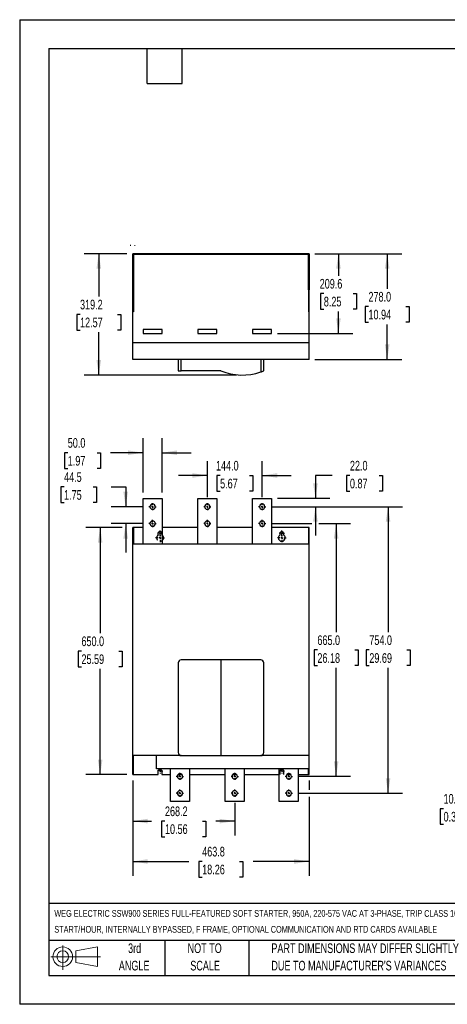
# Model space of a CAD drawing. Header units: millimetres. Extents: x 0 to 3353, y 0 to 2591.
# Tile 1 of 3: x 0 to 1124, y 0 to 2591. Entities that reach past the tile are written whole.
import ezdxf

# ---------------------------------------------------------------- set-up
doc = ezdxf.new("R2010")
doc.units = ezdxf.units.MM
doc.header["$LTSCALE"] = 12
doc.linetypes.add('CENTERX2', pattern=[20.32, 12.7, -2.54, 2.54, -2.54])
doc.linetypes.add('HIDDEN', pattern=[1.905, 1.27, -0.635])
for name, color, linetype in [('CENTER', 40, 'CENTERX2'), ('HIDDEN', 102, 'HIDDEN'), ('SLD-DEFPOINTS', 7, 'Continuous')]:
    doc.layers.add(name, color=color, linetype=linetype)
doc.layers.add('DIMENSIONS', color=140, linetype='Continuous', lineweight=25)
doc.layers.add('TEXT', color=140, linetype='Continuous', lineweight=25)
doc.styles.add('SLDTEXTSTYLE0', font='TXT', dxfattribs={"width": 0.7})
doc.dimstyles.new('SLDDIMSTYLE0', dxfattribs={"dimtxt": 25.896094, "dimasz": 39.624, "dimexe": 0, "dimexo": 0.0625, "dimgap": 6.474023, "dimtad": 0, "dimtih": 1, "dimtoh": 1, "dimrnd": 1e-09, "dimzin": 4, "dimdsep": 46, "dimtxsty": 'SLDTEXTSTYLE0', "dimsah": 1, "dimcen": 0.09, "dimadec": 0, "dimazin": 1, "dimtfac": 1, "dimtofl": 0, "dimtmove": 0, "dimatfit": 3, "dimfxl": 0, "dimfrac": 2, "dimtolj": 1, "dimtzin": 12, "dimarcsym": 0})
doc.dimstyles.new('SLDDIMSTYLE1', dxfattribs={"dimtxt": 25.896094, "dimasz": 39.624, "dimexe": 0, "dimexo": 0.0625, "dimgap": 6.474023, "dimtad": 0, "dimtih": 1, "dimtoh": 1, "dimrnd": 1e-09, "dimzin": 12, "dimdsep": 46, "dimtxsty": 'SLDTEXTSTYLE0', "dimsah": 1, "dimcen": 0.09, "dimadec": 0, "dimazin": 3, "dimtfac": 1, "dimtofl": 0, "dimtmove": 0, "dimatfit": 3, "dimfxl": 0, "dimfrac": 2, "dimtolj": 1, "dimtzin": 12, "dimarcsym": 0})
doc.dimstyles.new('SLDDIMSTYLE2', dxfattribs={"dimtxt": 25.896094, "dimasz": 39.624, "dimexe": 0, "dimexo": 0.0625, "dimgap": 6.474023, "dimtad": 0, "dimtih": 1, "dimtoh": 1, "dimrnd": 1e-09, "dimzin": 4, "dimdsep": 46, "dimtxsty": 'SLDTEXTSTYLE0', "dimsah": 1, "dimcen": 0.09, "dimadec": 0, "dimazin": 1, "dimtfac": 1, "dimtmove": 0, "dimatfit": 0, "dimfxl": 0, "dimfrac": 2, "dimtolj": 1, "dimtzin": 12, "dimarcsym": 0})
doc.dimstyles.new('SLDDIMSTYLE3', dxfattribs={"dimtxt": 25.896094, "dimasz": 39.624, "dimexe": 0, "dimexo": 0.0625, "dimgap": 6.474023, "dimtad": 0, "dimtih": 1, "dimtoh": 1, "dimrnd": 1e-09, "dimzin": 12, "dimdsep": 46, "dimtxsty": 'SLDTEXTSTYLE0', "dimsah": 1, "dimcen": 0.09, "dimadec": 0, "dimazin": 3, "dimtfac": 1, "dimtmove": 0, "dimatfit": 0, "dimfxl": 0, "dimfrac": 2, "dimtolj": 1, "dimtzin": 12, "dimarcsym": 0})

# ---------------------------------------------------------------- blocks, each defined once
blk = doc.blocks.new('Block11')
at = {"color": 7, "linetype": 'Continuous', "lineweight": 18}
for p, q in [((31.1, 63.7), (31.1, 0)), ((65.8, 50), (122.1, 60.4)), ((122.1, 60.4), (122.1, 8.8)), ((0, 34.6), (130.5, 34.6)), ((65.8, 19.2), (65.8, 50)), ((65.8, 19.2), (122.1, 8.8))]:
    blk.add_line(p, q, dxfattribs=at)
for radius in [25.8, 15.4]:
    blk.add_circle((31.1, 34.6), radius, dxfattribs=at)
blk = doc.blocks.new('Block12')
at = {"layer": 'SLD-DEFPOINTS'}
blk.add_blockref('Block11', (0, 0), dxfattribs=at)
blk = doc.blocks.new('SW_NOTE_0')
at = {"layer": 'TEXT', "color": 0, "linetype": 'CENTERX2', "lineweight": 18, "attachment_point": 1, "style": 'SLDTEXTSTYLE0'}
for s, insert, char_height in [('WEG ELECTRIC SSW900 SERIES FULL-FEATURED SOFT STARTER, 950A, 220-575 VAC AT 3-PHASE, TRIP CLASS 10/20/30, RATED FOR 5', (0, 23.1), 17.9139), ('START/HOUR, INTERNALLY BYPASSED, F FRAME, OPTIONAL COMMUNICATION AND RTD CARDS AVAILABLE', (0, -18.8), 17.914)]:
    blk.add_mtext(s, dxfattribs=dict(at, insert=insert, char_height=char_height))
blk = doc.blocks.new('SW_NOTE_0_3')
at = {"layer": 'TEXT', "color": 0, "linetype": 'CENTERX2', "lineweight": 18, "char_height": 25.4, "attachment_point": 1, "style": 'SLDTEXTSTYLE0'}
for s, insert in [('PART DIMENSIONS MAY DIFFER SLIGHTLY', (0, 32.7)), ("DUE TO MANUFACTURER'S VARIANCES", (0, -13.1))]:
    blk.add_mtext(s, dxfattribs=dict(at, insert=insert))
blk = doc.blocks.new('SW_NOTE_0_4')
at = {"layer": 'TEXT', "color": 0, "linetype": 'CENTERX2', "lineweight": 18, "char_height": 25.4, "attachment_point": 2, "style": 'SLDTEXTSTYLE0'}
for s, insert in [('NOT TO', (63.1, 32.7)), ('SCALE', (64.3, -13.1))]:
    blk.add_mtext(s, dxfattribs=dict(at, insert=insert))
blk = doc.blocks.new('SW_NOTE_0_5')
at = {"layer": 'TEXT', "color": 0, "linetype": 'CENTERX2', "lineweight": 18, "char_height": 25.4, "attachment_point": 2, "style": 'SLDTEXTSTYLE0'}
for s, insert in [('3rd', (27.8, 32.7)), ('ANGLE', (26.6, -13.1))]:
    blk.add_mtext(s, dxfattribs=dict(at, insert=insert))
blk = doc.blocks.new('_D')
at = {"layer": 'DIMENSIONS'}
for p, q in [((662, 1264.9), (768.2, 1264.9)), ((786.5, 1264.9), (869.8, 1264.9)), ((831.7, 1264.9), (831.7, 979.3)), ((782.4, 932.4), (773.7, 932.4)), ((773.7, 932.4), (773.7, 891.2)), ((880.9, 932.4), (889.6, 932.4)), ((889.6, 932.4), (889.6, 891.2)), ((773.7, 891.2), (782.4, 891.2)), ((831.7, 599.9), (831.7, 885.4)), ((889.6, 891.2), (880.9, 891.2)), ((732.1, 599.9), (869.8, 599.9))]:
    blk.add_line(p, q, dxfattribs=at)
for points in [[(831.7, 1264.9), (825.6, 1225.2), (837.8, 1225.2)], [(831.7, 599.9), (837.8, 639.5), (825.6, 639.5)]]:
    blk.add_solid(points, dxfattribs=at)
at = {"layer": 'DIMENSIONS', "char_height": 25.4, "attachment_point": 1, "style": 'SLDTEXTSTYLE0'}
for s, insert in [('665.0', (782.4, 970.9)), ('26.18', (782.4, 923.9))]:
    blk.add_mtext(s, dxfattribs=dict(at, insert=insert))
blk = doc.blocks.new('_D_1')
at = {"layer": 'DIMENSIONS'}
for p, q in [((269.4, 1254.4), (173.4, 1254.4)), ((211.5, 1254.4), (211.5, 976.3)), ((162.3, 929.4), (153.6, 929.4)), ((153.6, 929.4), (153.6, 888.2)), ((260.8, 929.4), (269.4, 929.4)), ((269.4, 929.4), (269.4, 888.2)), ((153.6, 888.2), (162.3, 888.2)), ((211.5, 604.4), (211.5, 882.4)), ((269.4, 888.2), (260.8, 888.2)), ((281.7, 604.4), (173.4, 604.4))]:
    blk.add_line(p, q, dxfattribs=at)
for points in [[(211.5, 1254.4), (205.4, 1214.7), (217.6, 1214.7)], [(211.5, 604.4), (217.6, 644), (205.4, 644)]]:
    blk.add_solid(points, dxfattribs=at)
at = {"layer": 'DIMENSIONS', "char_height": 25.4, "attachment_point": 1, "style": 'SLDTEXTSTYLE0'}
for s, insert in [('650.0', (162.3, 967.9)), ('25.59', (162.3, 920.9))]:
    blk.add_mtext(s, dxfattribs=dict(at, insert=insert))
blk = doc.blocks.new('_D_2')
at = {"layer": 'DIMENSIONS'}
for p, q in [((297, 589.1), (297, 337.8)), ((760.8, 589.1), (760.8, 564.5)), ((760.8, 546.2), (760.8, 337.8)), ((297, 375.9), (444.5, 375.9)), ((479.6, 375.9), (470.9, 375.9)), ((470.9, 375.9), (470.9, 334.8)), ((578.1, 375.9), (586.8, 375.9)), ((586.8, 375.9), (586.8, 334.8)), ((760.8, 375.9), (613.2, 375.9)), ((470.9, 334.8), (479.6, 334.8)), ((586.8, 334.8), (578.1, 334.8))]:
    blk.add_line(p, q, dxfattribs=at)
for points in [[(297, 375.9), (336.6, 369.8), (336.6, 382)], [(760.8, 375.9), (721.1, 382), (721.1, 369.8)]]:
    blk.add_solid(points, dxfattribs=at)
at = {"layer": 'DIMENSIONS', "char_height": 25.4, "attachment_point": 1, "style": 'SLDTEXTSTYLE0'}
for s, insert in [('463.8', (479.6, 414.5)), ('18.26', (479.6, 367.5))]:
    blk.add_mtext(s, dxfattribs=dict(at, insert=insert))
blk = doc.blocks.new('_D_3')
at = {"layer": 'DIMENSIONS'}
for p, q in [((493.2, 1334.1), (493.2, 1429.6)), ((637.2, 1334.1), (637.2, 1429.6)), ((493.2, 1391.5), (417, 1391.5)), ((526.7, 1391.5), (518, 1391.5)), ((518, 1391.5), (518, 1350.3)), ((603.6, 1391.5), (612.3, 1391.5)), ((612.3, 1391.5), (612.3, 1350.3)), ((637.2, 1391.5), (713.4, 1391.5)), ((518, 1350.3), (526.7, 1350.3)), ((612.3, 1350.3), (603.6, 1350.3))]:
    blk.add_line(p, q, dxfattribs=at)
for points in [[(493.2, 1391.5), (453.5, 1397.6), (453.5, 1385.4)], [(637.2, 1391.5), (676.8, 1385.4), (676.8, 1397.6)]]:
    blk.add_solid(points, dxfattribs=at)
at = {"layer": 'DIMENSIONS', "char_height": 25.4, "attachment_point": 1, "style": 'SLDTEXTSTYLE0'}
for s, insert in [('144.0', (515.9, 1430)), ('5.67', (526.7, 1383))]:
    blk.add_mtext(s, dxfattribs=dict(at, insert=insert))
blk = doc.blocks.new('_D_4')
at = {"layer": 'DIMENSIONS'}
for p, q in [((324.2, 1346.6), (324.2, 1489.5)), ((374.2, 1346.6), (374.2, 1489.5)), ((126.3, 1451.4), (117.6, 1451.4)), ((117.6, 1451.4), (117.6, 1410.2)), ((203.3, 1451.4), (212, 1451.4)), ((212, 1451.4), (212, 1410.2)), ((324.2, 1451.4), (238.3, 1451.4)), ((374.2, 1451.4), (450.4, 1451.4)), ((117.6, 1410.2), (126.3, 1410.2)), ((212, 1410.2), (203.3, 1410.2))]:
    blk.add_line(p, q, dxfattribs=at)
for points in [[(324.2, 1451.4), (284.5, 1457.5), (284.5, 1445.3)], [(374.2, 1451.4), (413.8, 1445.3), (413.8, 1457.5)]]:
    blk.add_solid(points, dxfattribs=at)
at = {"layer": 'DIMENSIONS', "char_height": 25.4, "attachment_point": 1, "style": 'SLDTEXTSTYLE0'}
for s, insert in [('50.0', (126.3, 1489.9)), ('1.97', (126.3, 1442.9))]:
    blk.add_mtext(s, dxfattribs=dict(at, insert=insert))
blk = doc.blocks.new('_D_5')
at = {"layer": 'DIMENSIONS'}
for p, q in [((662, 1309.4), (1006.3, 1309.4)), ((968.2, 1309.4), (968.2, 979.3)), ((918.9, 932.4), (910.2, 932.4)), ((910.2, 932.4), (910.2, 891.2)), ((1017.4, 932.4), (1026.1, 932.4)), ((1026.1, 932.4), (1026.1, 891.2)), ((910.2, 891.2), (918.9, 891.2)), ((968.2, 555.4), (968.2, 885.4)), ((1026.1, 891.2), (1017.4, 891.2)), ((732.1, 555.4), (1006.3, 555.4))]:
    blk.add_line(p, q, dxfattribs=at)
for points in [[(968.2, 1309.4), (962.1, 1269.7), (974.3, 1269.7)], [(968.2, 555.4), (974.3, 595), (962.1, 595)]]:
    blk.add_solid(points, dxfattribs=at)
at = {"layer": 'DIMENSIONS', "char_height": 25.4, "attachment_point": 1, "style": 'SLDTEXTSTYLE0'}
for s, insert in [('754.0', (918.9, 970.9)), ('29.69', (918.9, 923.9))]:
    blk.add_mtext(s, dxfattribs=dict(at, insert=insert))
blk = doc.blocks.new('_D_6')
at = {"layer": 'DIMENSIONS'}
for p, q in [((821.3, 1391.5), (777.3, 1391.5)), ((777.3, 1391.5), (777.3, 1331.4)), ((867.9, 1391.5), (859.2, 1391.5)), ((859.2, 1391.5), (859.2, 1350.3)), ((944.9, 1391.5), (953.6, 1391.5)), ((953.6, 1391.5), (953.6, 1350.3)), ((859.2, 1350.3), (867.9, 1350.3)), ((953.6, 1350.3), (944.9, 1350.3)), ((677.4, 1331.4), (815.4, 1331.4)), ((662, 1309.4), (815.4, 1309.4)), ((777.3, 1309.4), (777.3, 1233.2))]:
    blk.add_line(p, q, dxfattribs=at)
for points in [[(777.3, 1331.4), (783.4, 1371), (771.2, 1371)], [(777.3, 1309.4), (771.2, 1269.7), (783.4, 1269.7)]]:
    blk.add_solid(points, dxfattribs=at)
at = {"layer": 'DIMENSIONS', "char_height": 25.4, "attachment_point": 1, "style": 'SLDTEXTSTYLE0'}
for s, insert in [('22.0', (867.9, 1430)), ('0.87', (867.9, 1383))]:
    blk.add_mtext(s, dxfattribs=dict(at, insert=insert))
blk = doc.blocks.new('_D_7')
at = {"layer": 'DIMENSIONS'}
for p, q in [((116.6, 1361.5), (107.9, 1361.5)), ((107.9, 1361.5), (107.9, 1320.3)), ((193.5, 1361.5), (202.2, 1361.5)), ((202.2, 1361.5), (202.2, 1320.3)), ((240.2, 1361.5), (278.5, 1361.5)), ((278.5, 1361.5), (278.5, 1309.4)), ((107.9, 1320.3), (116.6, 1320.3)), ((202.2, 1320.3), (193.5, 1320.3)), ((324.4, 1309.4), (240.4, 1309.4)), ((324.4, 1264.9), (240.4, 1264.9)), ((278.5, 1264.9), (278.5, 1188.7))]:
    blk.add_line(p, q, dxfattribs=at)
for points in [[(278.5, 1309.4), (284.6, 1349), (272.4, 1349)], [(278.5, 1264.9), (272.4, 1225.2), (284.6, 1225.2)]]:
    blk.add_solid(points, dxfattribs=at)
at = {"layer": 'DIMENSIONS', "char_height": 25.4, "attachment_point": 1, "style": 'SLDTEXTSTYLE0'}
for s, insert in [('44.5', (116.6, 1400)), ('1.75', (116.6, 1353))]:
    blk.add_mtext(s, dxfattribs=dict(at, insert=insert))
blk = doc.blocks.new('_D_8')
at = {"layer": 'DIMENSIONS'}
for p, q in [((297, 589.1), (297, 444)), ((565.2, 530.6), (565.2, 444)), ((297, 482.1), (346.7, 482.1)), ((381.8, 482.1), (373.1, 482.1)), ((373.1, 482.1), (373.1, 440.9)), ((480.3, 482.1), (489, 482.1)), ((489, 482.1), (489, 440.9)), ((565.2, 482.1), (515.4, 482.1)), ((373.1, 440.9), (381.8, 440.9)), ((489, 440.9), (480.3, 440.9))]:
    blk.add_line(p, q, dxfattribs=at)
for points in [[(297, 482.1), (336.6, 476), (336.6, 488.2)], [(565.2, 482.1), (525.5, 488.2), (525.5, 476)]]:
    blk.add_solid(points, dxfattribs=at)
at = {"layer": 'DIMENSIONS', "char_height": 25.4, "attachment_point": 1, "style": 'SLDTEXTSTYLE0'}
for s, insert in [('268.2', (381.8, 520.6)), ('10.56', (381.8, 473.7))]:
    blk.add_mtext(s, dxfattribs=dict(at, insert=insert))
blk = doc.blocks.new('SW_CENTERMARKSYMBOL_0')
at = {"layer": 'CENTER', "color": 0}
for p, q in [((-5.08, 0), (-9.54, 0)), ((0, 0), (-2.54, 0)), ((0, 5.08), (0, 9.54)), ((0, 0), (0, 2.54)), ((0, 0), (0, -2.54)), ((0, 0), (2.54, 0)), ((5.08, 0), (9.54, 0)), ((0, -5.08), (0, -9.54))]:
    blk.add_line(p, q, dxfattribs=at)
blk = doc.blocks.new('SW_CENTERMARKSYMBOL_1')
at = {"layer": 'CENTER', "color": 0}
for p, q in [((-5.08, 0), (-9.54, 0)), ((0, 0), (-2.54, 0)), ((0, 5.08), (0, 9.54)), ((0, 0), (0, 2.54)), ((0, 0), (0, -2.54)), ((0, 0), (2.54, 0)), ((5.08, 0), (9.54, 0)), ((0, -5.08), (0, -9.54))]:
    blk.add_line(p, q, dxfattribs=at)
blk = doc.blocks.new('SW_CENTERMARKSYMBOL_2')
at = {"layer": 'CENTER', "color": 0}
for p, q in [((-5.08, 0), (-9.54, 0)), ((0, 0), (-2.54, 0)), ((0, 5.08), (0, 9.54)), ((0, 0), (0, 2.54)), ((0, 0), (0, -2.54)), ((0, 0), (2.54, 0)), ((5.08, 0), (9.54, 0)), ((0, -5.08), (0, -9.54))]:
    blk.add_line(p, q, dxfattribs=at)
blk = doc.blocks.new('SW_CENTERMARKSYMBOL_3')
at = {"layer": 'CENTER', "color": 0}
for p, q in [((-5.08, 0), (-9.54, 0)), ((0, 0), (-2.54, 0)), ((0, 5.08), (0, 9.54)), ((0, 0), (0, 2.54)), ((0, 0), (0, -2.54)), ((0, 0), (2.54, 0)), ((5.08, 0), (9.54, 0)), ((0, -5.08), (0, -9.54))]:
    blk.add_line(p, q, dxfattribs=at)
blk = doc.blocks.new('SW_CENTERMARKSYMBOL_4')
at = {"layer": 'CENTER', "color": 0}
for p, q in [((-5.08, 0), (-9.54, 0)), ((0, 0), (-2.54, 0)), ((0, 5.08), (0, 9.54)), ((0, 0), (0, 2.54)), ((0, 0), (0, -2.54)), ((0, 0), (2.54, 0)), ((5.08, 0), (9.54, 0)), ((0, -5.08), (0, -9.54))]:
    blk.add_line(p, q, dxfattribs=at)
blk = doc.blocks.new('SW_CENTERMARKSYMBOL_5')
at = {"layer": 'CENTER', "color": 0}
for p, q in [((-5.08, 0), (-9.54, 0)), ((0, 0), (-2.54, 0)), ((0, 5.08), (0, 9.54)), ((0, 0), (0, 2.54)), ((0, 0), (0, -2.54)), ((0, 0), (2.54, 0)), ((5.08, 0), (9.54, 0)), ((0, -5.08), (0, -9.54))]:
    blk.add_line(p, q, dxfattribs=at)
blk = doc.blocks.new('SW_CENTERMARKSYMBOL_6')
at = {"layer": 'CENTER', "color": 0}
for p, q in [((-5.08, 0), (-7.14, 0)), ((0, 0), (-2.54, 0)), ((0, 5.08), (0, 7.14)), ((0, 0), (0, 2.54)), ((0, 0), (0, -2.54)), ((0, 0), (2.54, 0)), ((5.08, 0), (7.14, 0)), ((0, -5.08), (0, -7.14))]:
    blk.add_line(p, q, dxfattribs=at)
blk = doc.blocks.new('SW_CENTERMARKSYMBOL_7')
at = {"layer": 'CENTER', "color": 0}
for p, q in [((-5.08, 0), (-11.54, 0)), ((0, 0), (-2.54, 0)), ((0, 5.08), (0, 11.54)), ((0, 0), (0, 2.54)), ((0, 0), (0, -2.54)), ((0, 0), (2.54, 0)), ((5.08, 0), (11.54, 0)), ((0, -5.08), (0, -11.54))]:
    blk.add_line(p, q, dxfattribs=at)
blk = doc.blocks.new('SW_CENTERMARKSYMBOL_8')
at = {"layer": 'CENTER', "color": 0}
for p, q in [((-5.08, 0), (-11.54, 0)), ((0, 0), (-2.54, 0)), ((0, 5.08), (0, 11.54)), ((0, 0), (0, 2.54)), ((0, 0), (0, -2.54)), ((0, 0), (2.54, 0)), ((5.08, 0), (11.54, 0)), ((0, -5.08), (0, -11.54))]:
    blk.add_line(p, q, dxfattribs=at)
blk = doc.blocks.new('SW_CENTERMARKSYMBOL_9')
at = {"layer": 'CENTER', "color": 0}
for p, q in [((-5.08, 0), (-9.54, 0)), ((0, 0), (-2.54, 0)), ((0, 5.08), (0, 9.54)), ((0, 0), (0, 2.54)), ((0, 0), (0, -2.54)), ((0, 0), (2.54, 0)), ((5.08, 0), (9.54, 0)), ((0, -5.08), (0, -9.54))]:
    blk.add_line(p, q, dxfattribs=at)
blk = doc.blocks.new('SW_CENTERMARKSYMBOL_10')
at = {"layer": 'CENTER', "color": 0}
for p, q in [((-5.08, 0), (-9.54, 0)), ((0, 0), (-2.54, 0)), ((0, 5.08), (0, 9.54)), ((0, 0), (0, 2.54)), ((0, 0), (0, -2.54)), ((0, 0), (2.54, 0)), ((5.08, 0), (9.54, 0)), ((0, -5.08), (0, -9.54))]:
    blk.add_line(p, q, dxfattribs=at)
blk = doc.blocks.new('SW_CENTERMARKSYMBOL_11')
at = {"layer": 'CENTER', "color": 0}
for p, q in [((-5.08, 0), (-9.54, 0)), ((0, 0), (-2.54, 0)), ((0, 5.08), (0, 9.54)), ((0, 0), (0, 2.54)), ((0, 0), (0, -2.54)), ((0, 0), (2.54, 0)), ((5.08, 0), (9.54, 0)), ((0, -5.08), (0, -9.54))]:
    blk.add_line(p, q, dxfattribs=at)
blk = doc.blocks.new('SW_CENTERMARKSYMBOL_12')
at = {"layer": 'CENTER', "color": 0}
for p, q in [((-5.08, 0), (-9.54, 0)), ((0, 0), (-2.54, 0)), ((0, 5.08), (0, 9.54)), ((0, 0), (0, 2.54)), ((0, 0), (0, -2.54)), ((0, 0), (2.54, 0)), ((5.08, 0), (9.54, 0)), ((0, -5.08), (0, -9.54))]:
    blk.add_line(p, q, dxfattribs=at)
blk = doc.blocks.new('SW_CENTERMARKSYMBOL_13')
at = {"layer": 'CENTER', "color": 0}
for p, q in [((-5.08, 0), (-9.54, 0)), ((0, 0), (-2.54, 0)), ((0, 5.08), (0, 9.54)), ((0, 0), (0, 2.54)), ((0, 0), (0, -2.54)), ((0, 0), (2.54, 0)), ((5.08, 0), (9.54, 0)), ((0, -5.08), (0, -9.54))]:
    blk.add_line(p, q, dxfattribs=at)
blk = doc.blocks.new('SW_CENTERMARKSYMBOL_14')
at = {"layer": 'CENTER', "color": 0}
for p, q in [((-5.08, 0), (-9.54, 0)), ((0, 0), (-2.54, 0)), ((0, 5.08), (0, 9.54)), ((0, 0), (0, 2.54)), ((0, 0), (0, -2.54)), ((0, 0), (2.54, 0)), ((5.08, 0), (9.54, 0)), ((0, -5.08), (0, -9.54))]:
    blk.add_line(p, q, dxfattribs=at)
blk = doc.blocks.new('SW_CENTERMARKSYMBOL_15')
at = {"layer": 'CENTER', "color": 0}
for p, q in [((-5.08, 0), (-7.14, 0)), ((0, 0), (-2.54, 0)), ((0, 5.08), (0, 7.14)), ((0, 0), (0, 2.54)), ((0, 0), (0, -2.54)), ((0, 0), (2.54, 0)), ((5.08, 0), (7.14, 0)), ((0, -5.08), (0, -7.14))]:
    blk.add_line(p, q, dxfattribs=at)
blk = doc.blocks.new('SW_CENTERMARKSYMBOL_16')
at = {"layer": 'CENTER', "color": 0}
for p, q in [((-5.08, 0), (-7.14, 0)), ((0, 0), (-2.54, 0)), ((0, 5.08), (0, 7.14)), ((0, 0), (0, 2.54)), ((0, 0), (0, -2.54)), ((0, 0), (2.54, 0)), ((5.08, 0), (7.14, 0)), ((0, -5.08), (0, -7.14))]:
    blk.add_line(p, q, dxfattribs=at)
blk = doc.blocks.new('SW_CENTERMARKSYMBOL_17')
at = {"layer": 'CENTER', "color": 0}
for p, q in [((-5.08, 0), (-7.14, 0)), ((0, 0), (-2.54, 0)), ((0, 5.08), (0, 7.14)), ((0, 0), (0, 2.54)), ((0, 0), (0, -2.54)), ((0, 0), (2.54, 0)), ((5.08, 0), (7.14, 0)), ((0, -5.08), (0, -7.14))]:
    blk.add_line(p, q, dxfattribs=at)
blk = doc.blocks.new('_D_11')
at = {"layer": 'DIMENSIONS'}
for p, q in [((1114, 514.8), (1105.3, 514.8)), ((1105.3, 514.8), (1105.3, 473.7)), ((1191, 514.8), (1199.7, 514.8)), ((1199.7, 514.8), (1199.7, 473.7)), ((1295.7, 514.8), (1226.1, 514.8)), ((1295.7, 518.1), (1295.7, 476.7)), ((1305.7, 518.1), (1305.7, 476.7)), ((1305.7, 514.8), (1381.9, 514.8)), ((1105.3, 473.7), (1114, 473.7)), ((1199.7, 473.7), (1191, 473.7))]:
    blk.add_line(p, q, dxfattribs=at)
for points in [[(1295.7, 514.8), (1256.1, 520.9), (1256.1, 508.7)], [(1305.7, 514.8), (1345.3, 508.7), (1345.3, 520.9)]]:
    blk.add_solid(points, dxfattribs=at)
at = {"layer": 'DIMENSIONS', "char_height": 25.4, "attachment_point": 1, "style": 'SLDTEXTSTYLE0'}
for s, insert in [('10.0', (1114, 553.4)), ('0.39', (1114, 506.4))]:
    blk.add_mtext(s, dxfattribs=dict(at, insert=insert))
blk = doc.blocks.new('_D_13')
at = {"layer": 'DIMENSIONS'}
for p, q in [((281.7, 1975), (169.7, 1975)), ((207.8, 1975), (207.8, 1862.4)), ((158.6, 1815.4), (149.9, 1815.4)), ((149.9, 1815.4), (149.9, 1774.2)), ((257, 1815.4), (265.7, 1815.4)), ((265.7, 1815.4), (265.7, 1774.2)), ((149.9, 1774.2), (158.6, 1774.2)), ((207.8, 1655.8), (207.8, 1768.4)), ((265.7, 1774.2), (257, 1774.2)), ((569.8, 1655.8), (169.7, 1655.8))]:
    blk.add_line(p, q, dxfattribs=at)
for points in [[(207.8, 1975), (201.7, 1935.4), (213.9, 1935.4)], [(207.8, 1655.8), (213.9, 1695.4), (201.7, 1695.4)]]:
    blk.add_solid(points, dxfattribs=at)
at = {"layer": 'DIMENSIONS', "char_height": 25.4, "attachment_point": 1, "style": 'SLDTEXTSTYLE0'}
for s, insert in [('319.2', (158.6, 1853.9)), ('12.57', (158.6, 1807))]:
    blk.add_mtext(s, dxfattribs=dict(at, insert=insert))
blk = doc.blocks.new('_D_14')
at = {"layer": 'DIMENSIONS'}
for p, q in [((776, 1975), (875.8, 1975)), ((837.7, 1975), (837.7, 1917.2)), ((799.3, 1870.2), (790.6, 1870.2)), ((790.6, 1870.2), (790.6, 1829.1)), ((876.2, 1870.2), (884.9, 1870.2)), ((884.9, 1870.2), (884.9, 1829.1)), ((790.6, 1829.1), (799.3, 1829.1)), ((837.7, 1765.4), (837.7, 1823.3)), ((884.9, 1829.1), (876.2, 1829.1)), ((677.4, 1765.4), (875.8, 1765.4))]:
    blk.add_line(p, q, dxfattribs=at)
for points in [[(837.7, 1975), (831.7, 1935.4), (843.8, 1935.4)], [(837.7, 1765.4), (843.8, 1805), (831.7, 1805)]]:
    blk.add_solid(points, dxfattribs=at)
at = {"layer": 'DIMENSIONS', "char_height": 25.4, "attachment_point": 1, "style": 'SLDTEXTSTYLE0'}
for s, insert in [('209.6', (788.5, 1908.7)), ('8.25', (799.3, 1861.8))]:
    blk.add_mtext(s, dxfattribs=dict(at, insert=insert))
blk = doc.blocks.new('_D_15')
at = {"layer": 'DIMENSIONS'}
for p, q in [((776, 1975), (1004, 1975)), ((965.9, 1975), (965.9, 1883)), ((916.6, 1836), (907.9, 1836)), ((907.9, 1836), (907.9, 1794.9)), ((1015.1, 1836), (1023.8, 1836)), ((1023.8, 1836), (1023.8, 1794.9)), ((907.9, 1794.9), (916.6, 1794.9)), ((965.9, 1697), (965.9, 1789.1)), ((1023.8, 1794.9), (1015.1, 1794.9)), ((776, 1697), (1004, 1697))]:
    blk.add_line(p, q, dxfattribs=at)
for points in [[(965.9, 1975), (959.8, 1935.4), (972, 1935.4)], [(965.9, 1697), (972, 1736.6), (959.8, 1736.6)]]:
    blk.add_solid(points, dxfattribs=at)
at = {"layer": 'DIMENSIONS', "char_height": 25.4, "attachment_point": 1, "style": 'SLDTEXTSTYLE0'}
for s, insert in [('278.0', (916.6, 1874.5)), ('10.94', (916.6, 1827.6))]:
    blk.add_mtext(s, dxfattribs=dict(at, insert=insert))

msp = doc.modelspace()

# ---------------------------------------------------------------- linework, layer by layer
at = {"color": 7, "linetype": 'Continuous'}
for p, q in [((0.03, 2590.832), (0.03, 0.032)), ((0.03, 2590.832), (3352.83, 2590.832)), ((3352.83, 0.032), (0.03, 0.032))]:
    msp.add_line(p, q, dxfattribs=at)
at = {"color": 179, "linetype": 'Continuous', "lineweight": 18}
for p, q in [((291.21, 1998.12), (291.21, 1995.683)), ((302.901, 1997.819), (302.901, 1995.779))]:
    msp.add_line(p, q, dxfattribs=at)
for p, q in [((760.771, 1975.01), (296.971, 1975.01)), ((296.971, 1880.01), (296.971, 1975.01)), ((758.871, 1973.11), (298.871, 1973.11)), ((298.871, 1973.11), (298.871, 1880.01)), ((758.871, 1880.01), (758.871, 1973.11)), ((760.771, 1975.01), (760.771, 1880.01)), ((298.871, 1880.01), (296.971, 1880.01)), ((296.971, 1822.01), (296.971, 1880.01)), ((298.871, 1880.01), (298.871, 1822.01)), ((760.771, 1880.01), (758.871, 1880.01)), ((758.871, 1880.01), (758.871, 1822.01)), ((760.771, 1822.01), (760.771, 1880.01)), ((298.871, 1822.01), (296.971, 1822.01)), ((296.971, 1740.933), (296.971, 1822.01)), ((758.871, 1822.01), (760.771, 1822.01)), ((760.771, 1740.933), (760.771, 1822.01)), ((324.171, 1775.41), (324.171, 1765.41)), ((374.171, 1775.41), (324.171, 1775.41)), ((324.171, 1765.41), (374.171, 1765.41)), ((374.171, 1765.41), (374.171, 1775.41)), ((468.171, 1775.41), (468.171, 1765.41)), ((518.171, 1775.41), (468.171, 1775.41)), ((468.171, 1765.41), (518.171, 1765.41)), ((518.171, 1765.41), (518.171, 1775.41)), ((612.171, 1775.41), (612.171, 1765.41)), ((662.171, 1775.41), (612.171, 1775.41)), ((612.171, 1765.41), (662.171, 1765.41)), ((662.171, 1765.41), (662.171, 1775.41)), ((760.771, 1740.933), (296.971, 1740.933)), ((296.971, 1697.01), (296.971, 1740.933)), ((760.771, 1697.01), (760.771, 1740.933)), ((760.771, 1697.01), (296.971, 1697.01)), ((416.371, 1697.01), (416.371, 1667.01)), ((424.371, 1667.01), (424.371, 1697.01)), ((633.371, 1697.01), (633.371, 1663.962)), ((641.371, 1667.01), (641.371, 1697.01)), ((416.371, 1667.01), (424.371, 1667.01)), ((528.739, 1667.01), (424.371, 1667.01)), ((324.171, 1210.364), (324.171, 1331.364)), ((324.171, 1331.364), (374.171, 1331.364)), ((374.171, 1331.364), (374.171, 1210.364)), ((468.171, 1331.364), (518.171, 1331.364)), ((468.171, 1210.364), (468.171, 1331.364)), ((518.171, 1331.364), (518.171, 1210.364)), ((612.171, 1210.364), (612.171, 1331.364)), ((612.171, 1331.364), (662.171, 1331.364)), ((662.171, 1331.364), (662.171, 1210.364)), ((298.871, 1254.364), (296.971, 1254.364)), ((296.971, 1210.364), (296.971, 1254.364)), ((298.871, 1254.364), (298.871, 1210.364)), ((324.171, 1254.364), (298.871, 1254.364)), ((468.171, 1254.364), (374.171, 1254.364)), ((612.171, 1254.364), (518.171, 1254.364)), ((758.871, 1254.364), (662.171, 1254.364)), ((760.771, 1254.364), (758.871, 1254.364)), ((758.871, 1254.364), (758.871, 1210.364)), ((760.771, 1210.364), (760.771, 1254.364)), ((684.271, 1235.1), (684.271, 1239.364)), ((693.471, 1239.364), (693.471, 1235.1)), ((296.971, 654.364), (296.971, 1210.364)), ((760.771, 1210.364), (296.971, 1210.364)), ((760.771, 654.364), (760.771, 1210.364)), ((416.371, 898.364), (416.371, 662.364)), ((528.739, 906.364), (424.371, 906.364)), ((528.739, 906.364), (528.739, 654.364)), ((633.371, 906.364), (528.739, 906.364)), ((641.371, 662.364), (641.371, 898.364)), ((424.371, 654.364), (296.971, 654.364)), ((296.971, 604.364), (296.971, 654.364)), ((298.871, 604.364), (298.871, 654.364)), ((359.971, 619.364), (359.971, 654.364)), ((424.371, 654.364), (528.739, 654.364)), ((528.739, 654.364), (633.371, 654.364)), ((760.771, 654.364), (633.371, 654.364)), ((760.771, 619.364), (760.771, 654.364)), ((296.971, 604.364), (298.871, 604.364)), ((298.871, 604.364), (364.271, 604.364)), ((760.771, 619.364), (359.971, 619.364)), ((364.271, 604.364), (364.271, 614.364)), ((373.471, 614.364), (373.471, 604.364)), ((373.471, 604.364), (396.171, 604.364)), ((396.171, 533.364), (396.171, 619.364)), ((415.809, 604.364), (426.533, 604.364)), ((446.171, 619.364), (446.171, 533.364)), ((446.171, 604.364), (540.171, 604.364)), ((540.171, 533.364), (540.171, 619.364)), ((559.809, 604.364), (570.533, 604.364)), ((590.171, 619.364), (590.171, 533.364)), ((590.171, 604.364), (682.271, 604.364)), ((682.271, 533.364), (682.271, 619.364)), ((701.909, 604.364), (712.633, 604.364)), ((732.271, 619.364), (732.271, 533.364)), ((732.271, 604.364), (758.871, 604.364)), ((758.871, 604.364), (758.871, 619.364)), ((758.871, 604.364), (760.771, 604.364)), ((760.771, 604.364), (760.771, 619.364)), ((446.171, 533.364), (396.171, 533.364)), ((590.171, 533.364), (540.171, 533.364)), ((732.271, 533.364), (682.271, 533.364))]:
    msp.add_line(p, q)
for centre, radius, start, end in [((585.055, 1802.804), 147.008, 247.475317, 289.18763), ((585.055, 1802.804), 147.008, 289.18763, 292.524683), ((349.171, 1309.364), 7, 0, 180), ((349.171, 1309.364), 7, 180, 0), ((493.171, 1309.364), 7, 0, 180), ((493.171, 1309.364), 7, 180, 0), ((637.171, 1309.364), 7, 0, 180), ((637.171, 1309.364), 7, 180, 0), ((349.171, 1264.864), 7, 0, 180), ((493.171, 1264.864), 7, 0, 180), ((637.171, 1264.864), 7, 0, 180), ((349.171, 1264.864), 7, 180, 0), ((493.171, 1264.864), 7, 180, 0), ((637.171, 1264.864), 7, 180, 0), ((688.871, 1239.364), 4.6, 0, 180), ((368.871, 1227.364), 9, 0, 53.9218), ((368.871, 1227.364), 9, 306.0782, 0), ((688.871, 1227.364), 9, 120.737869, 180), ((688.871, 1227.364), 9, 180, 0), ((688.871, 1227.364), 9, 0, 59.262131), ((424.371, 898.364), 8, 90, 180), ((633.371, 898.364), 8, 0, 90), ((424.371, 662.364), 8, 180, 270), ((633.371, 662.364), 8, 270, 360), ((368.871, 614.364), 4.6, 0, 180), ((421.171, 599.864), 7, 0, 180), ((421.171, 599.864), 7, 180, 0), ((565.171, 599.864), 7, 0, 180), ((565.171, 599.864), 7, 180, 0), ((707.271, 599.864), 7, 0, 180), ((707.271, 599.864), 7, 180, 0), ((421.171, 555.364), 7, 0, 180), ((421.171, 555.364), 7, 180, 0), ((565.171, 555.364), 7, 0, 180), ((565.171, 555.364), 7, 180, 0), ((707.271, 555.364), 7, 0, 180), ((707.271, 555.364), 7, 180, 0)]:
    msp.add_arc(centre, radius, start, end)
at = {"layer": 'HIDDEN'}
for p, q in [((364.271, 1235.1), (364.271, 1239.364)), ((373.471, 1239.364), (373.471, 1235.1)), ((684.271, 604.364), (684.271, 614.364)), ((693.471, 614.364), (693.471, 604.364))]:
    msp.add_line(p, q, dxfattribs=at)
for centre, radius, start, end in [((368.871, 1239.364), 4.6, 0, 180), ((368.871, 1227.364), 9, 120.737869, 306.0782), ((368.871, 1227.364), 9, 53.9218, 59.262131), ((688.871, 614.364), 4.6, 0, 180)]:
    msp.add_arc(centre, radius, start, end, dxfattribs=at)
at = {"layer": 'TEXT'}
for p, q in [((76.2, 2514.6), (3276.6, 2514.6)), ((76.2, 2514.6), (76.2, 76.2)), ((335.28, 2423.16), (335.28, 2514.6)), ((426.72, 2423.16), (426.72, 2514.6)), ((335.28, 2423.16), (426.72, 2423.16)), ((3276.6, 265.513), (76.2, 265.513)), ((3276.6, 167.64), (76.2, 167.64)), ((381, 167.64), (381, 76.2)), ((602.54, 167.64), (602.54, 76.2)), ((76.2, 76.2), (3276.6, 76.2))]:
    msp.add_line(p, q, dxfattribs=at)

# ---------------------------------------------------------------- block references
at = {"layer": 'CENTER'}
for name, p in [('SW_CENTERMARKSYMBOL_0', (349.171, 1309.364)), ('SW_CENTERMARKSYMBOL_1', (493.171, 1309.364)), ('SW_CENTERMARKSYMBOL_2', (637.171, 1309.364)), ('SW_CENTERMARKSYMBOL_5', (349.171, 1264.864)), ('SW_CENTERMARKSYMBOL_4', (493.171, 1264.864)), ('SW_CENTERMARKSYMBOL_3', (637.171, 1264.864)), ('SW_CENTERMARKSYMBOL_17', (368.871, 1239.364)), ('SW_CENTERMARKSYMBOL_6', (688.871, 1239.364)), ('SW_CENTERMARKSYMBOL_8', (368.871, 1227.364)), ('SW_CENTERMARKSYMBOL_7', (688.871, 1227.364)), ('SW_CENTERMARKSYMBOL_15', (368.871, 614.364)), ('SW_CENTERMARKSYMBOL_11', (421.171, 599.864)), ('SW_CENTERMARKSYMBOL_10', (565.171, 599.864)), ('SW_CENTERMARKSYMBOL_16', (688.871, 614.364)), ('SW_CENTERMARKSYMBOL_9', (707.271, 599.864)), ('SW_CENTERMARKSYMBOL_12', (421.171, 555.364)), ('SW_CENTERMARKSYMBOL_13', (565.171, 555.364)), ('SW_CENTERMARKSYMBOL_14', (707.271, 555.364))]:
    msp.add_blockref(name, p, dxfattribs=at)
at = {"layer": 'SLD-DEFPOINTS'}
msp.add_blockref('Block12', (82.055, 90.646), dxfattribs=at)
at = {"layer": 'TEXT', "linetype": 'CENTERX2', "lineweight": 18}
for name, p in [('SW_NOTE_0', (91.059, 225.065)), ('SW_NOTE_0_5', (274.168, 127.626)), ('SW_NOTE_0_4', (423.086, 127.626)), ('SW_NOTE_0_3', (661.431, 127.626))]:
    msp.add_blockref(name, p, dxfattribs=at)

# ---------------------------------------------------------------- dimensions: what is measured, and where the dimension line sits
at = {"layer": 'DIMENSIONS'}
for base, p1, p2, dimstyle, picture, middle in [((207.8013, 1655.7954), (296.9709, 1975.01), (585.0547, 1655.7954), 'SLDDIMSTYLE1', '_D_13', (207.8013, 1815.4027)), ((837.748, 1765.41), (760.771, 1975.01), (662.171, 1765.41), 'SLDDIMSTYLE1', '_D_14', (837.748, 1870.21)), ((965.887, 1697.01), (760.771, 1975.01), (760.771, 1697.01), 'SLDDIMSTYLE0', '_D_15', (965.887, 1836.01)), ((777.317, 1331.364), (646.711, 1309.364), (662.171, 1331.364), 'SLDDIMSTYLE2', '_D_6', (777.317, 1391.465)), ((278.52, 1264.864), (339.631, 1309.364), (339.631, 1264.864), 'SLDDIMSTYLE3', '_D_7', (278.52, 1361.451)), ((968.18, 1309.364), (716.811, 555.364), (646.711, 1309.364), 'SLDDIMSTYLE0', '_D_5', (968.18, 932.364)), ((211.504, 1254.364), (296.971, 604.364), (296.971, 1254.364), 'SLDDIMSTYLE0', '_D_1', (211.504, 929.364)), ((831.681, 1264.864), (716.811, 599.864), (646.711, 1264.864), 'SLDDIMSTYLE0', '_D', (831.681, 932.364))]:
    dim = msp.add_linear_dim(base=base, p1=p1, p2=p2, angle=90, dimstyle=dimstyle, dxfattribs=at)
    dim.commit()
    dim.dimension.update_dxf_attribs({"geometry": picture, "text_midpoint": middle, "dimtype": 160})
for base, p1, p2, dimstyle, picture, middle in [((324.171, 1451.364), (374.171, 1331.364), (324.171, 1331.364), 'SLDDIMSTYLE2', '_D_4', (164.782, 1451.364)), ((637.171, 1391.465), (493.171, 1318.904), (637.171, 1318.904), 'SLDDIMSTYLE2', '_D_3', (565.171, 1391.465)), ((296.971, 375.931), (760.771, 604.364), (296.971, 604.364), 'SLDDIMSTYLE1', '_D_2', (528.871, 375.931)), ((565.171, 482.067), (296.971, 604.364), (565.171, 545.824), 'SLDDIMSTYLE1', '_D_8', (431.071, 482.067)), ((1295.705, 514.816), (1305.705, 533.364), (1295.705, 533.364), 'SLDDIMSTYLE2', '_D_11', (1152.516, 514.816))]:
    dim = msp.add_linear_dim(base=base, p1=p1, p2=p2, dimstyle=dimstyle, dxfattribs=at)
    dim.commit()
    dim.dimension.update_dxf_attribs({"geometry": picture, "text_midpoint": middle, "dimtype": 160})

doc.saveas('drawing.dxf')
